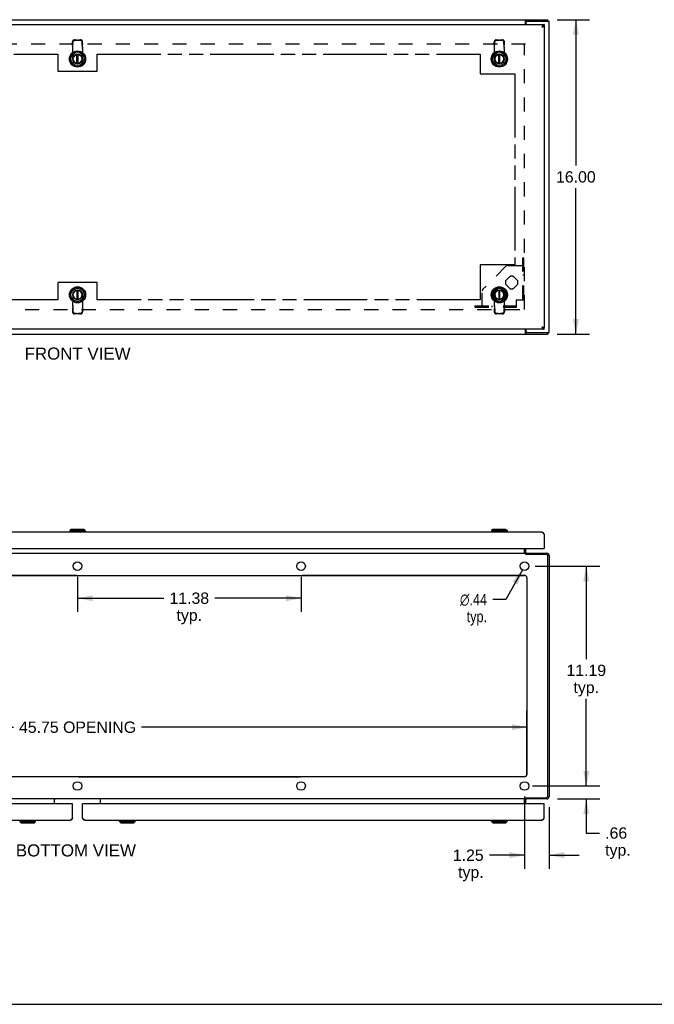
# Model space of a CAD drawing. Header units: inches. Extents: x 0 to 131, y 0 to 85.
# Tile 2 of 6: x 25 to 57, y 0 to 50. Entities that reach past the tile are written whole.
import ezdxf

# ---------------------------------------------------------------- set-up
doc = ezdxf.new("R2010")
doc.units = ezdxf.units.IN
doc.header["$LTSCALE"] = 7.192308
doc.header["$MEASUREMENT"] = 0
doc.linetypes.add('HIDDEN', pattern=[0.2, 0.1, -0.1])
doc.linetypes.add('PHANTOM', pattern=[0.8, 0.45, -0.05, 0.1, -0.05, 0.1, -0.05])
doc.layers.get('0').update_dxf_attribs({"linetype": 'CONTINUOUS'})
for name, color, linetype in [('02___PRT_ALL_AXES', 7, 'CONTINUOUS'), ('2-ACCESS_PANELS', 7, 'CONTINUOUS'), ('AVAILABLE_DOOR_SPACE', 7, 'CONTINUOUS'), ('DEFAULT_2', 8, 'HIDDEN'), ('DIMENSIONS', 7, 'CONTINUOUS'), ('OPEN', 7, 'CONTINUOUS')]:
    doc.layers.add(name, color=color, linetype=linetype)
doc.styles.get("Standard").update_dxf_attribs({"font": 'arial.ttf'})
doc.styles.add('TEXTSTYLE_1', font='gdt', dxfattribs={"width": 0.8})
doc.dimstyles.new('DIMSTYLE_1', dxfattribs={"dimtxt": 0.576923, "dimasz": 0.769231, "dimexe": 0.09, "dimexo": 0.07, "dimgap": 0.0375, "dimtad": 0, "dimtih": 1, "dimtoh": 1, "dimzin": 4, "dimdsep": 46, "dimtxsty": 'Standard', "dimblk": '_FILLED', "dimblk1": '_FILLED', "dimblk2": '_FILLED', "dimcen": 0.09, "dimazin": 1, "dimtfac": 1, "dimtdec": 3, "dimtofl": 0, "dimtmove": 0, "dimatfit": 3, "dimldrblk": '_FILLED', "dimfxl": 1, "dimtolj": 1, "dimtzin": 4, "dimarcsym": 0})
doc.dimstyles.new('DIMSTYLE_2', dxfattribs={"dimtxt": 0.576923, "dimasz": 0.769231, "dimexe": 0.09, "dimexo": 0.07, "dimgap": 0.09, "dimtad": 0, "dimtih": 1, "dimtoh": 1, "dimzin": 4, "dimdsep": 46, "dimtxsty": 'Standard', "dimblk": '_FILLED', "dimblk1": '_FILLED', "dimblk2": '_FILLED', "dimcen": 0.09, "dimazin": 1, "dimtfac": 1, "dimtdec": 3, "dimtofl": 0, "dimtmove": 0, "dimatfit": 1, "dimldrblk": '_FILLED', "dimfxl": 1, "dimtolj": 1, "dimtzin": 4, "dimarcsym": 0})

# ---------------------------------------------------------------- blocks, each defined once
blk = doc.blocks.new('_FILLED')
at = {"color": 0, "linetype": 'ByBlock'}
blk.add_solid([(0, 0), (-1, 0.2), (-1, -0.2)], dxfattribs=at)
blk = doc.blocks.new('*D3')
at = {"layer": 'DIMENSIONS', "color": 2, "linetype": 'Continuous'}
for p, q in [((52.139, 50.103), (53.781, 50.103)), ((53.089, 50.103), (53.089, 42.68)), ((53.089, 34.103), (53.089, 41.526)), ((52.139, 34.103), (53.781, 34.103))]:
    blk.add_line(p, q, dxfattribs=at)
at = {"layer": 'DIMENSIONS', "color": 2, "linetype": 'Continuous', "xscale": 0.7692307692, "yscale": 0.7692307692, "zscale": 0.7692307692}
for p, rotation in [((53.089, 50.103), 90), ((53.089, 34.103), 270)]:
    blk.add_blockref('_FILLED', p, dxfattribs=dict(at, rotation=rotation))
at = {"layer": 'DIMENSIONS', "color": 2, "linetype": 'Continuous', "insert": (53.089, 42.392), "char_height": 0.5769, "width": 2.01601, "attachment_point": 2, "line_spacing_factor": 0.9}
blk.add_mtext('16.00', dxfattribs=at)
blk = doc.blocks.new('*D7')
at = {"layer": '2-ACCESS_PANELS', "color": 2, "linetype": 'Continuous'}
for p, q in [((51.014, 22.296), (54.312, 22.296)), ((53.619, 22.296), (53.619, 17.569)), ((53.619, 11.109), (53.619, 15.55)), ((51.014, 11.109), (54.312, 11.109))]:
    blk.add_line(p, q, dxfattribs=at)
at = {"layer": '2-ACCESS_PANELS', "color": 2, "linetype": 'Continuous', "xscale": 0.7692307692, "yscale": 0.7692307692, "zscale": 0.7692307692}
for p, rotation in [((53.619, 22.296), 90), ((53.619, 11.109), 270)]:
    blk.add_blockref('_FILLED', p, dxfattribs=dict(at, rotation=rotation))
at = {"layer": '2-ACCESS_PANELS', "color": 2, "linetype": 'Continuous', "insert": (53.619, 17.281), "char_height": 0.5769, "width": 2.01601, "attachment_point": 2, "line_spacing_factor": 0.9}
blk.add_mtext('11.19\\Ptyp.', dxfattribs=at)
blk = doc.blocks.new('*D8')
at = {"layer": '2-ACCESS_PANELS', "color": 2, "linetype": 'Continuous'}
for p, q in [((53.619, 11.109), (53.619, 12.647)), ((50.876, 11.109), (54.312, 11.109)), ((52.147, 10.452), (54.312, 10.452)), ((53.619, 10.452), (53.619, 8.717)), ((53.619, 8.717), (54.292, 8.717))]:
    blk.add_line(p, q, dxfattribs=at)
at = {"layer": '2-ACCESS_PANELS', "color": 2, "linetype": 'Continuous', "xscale": 0.7692307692, "yscale": 0.7692307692, "zscale": 0.7692307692}
for p, rotation in [((53.619, 11.109), 270), ((53.619, 10.452), 90)]:
    blk.add_blockref('_FILLED', p, dxfattribs=dict(at, rotation=rotation))
at = {"layer": '2-ACCESS_PANELS', "color": 2, "linetype": 'Continuous', "insert": (54.581, 9.005), "char_height": 0.5769, "width": 1.29754, "attachment_point": 1, "line_spacing_factor": 0.9}
blk.add_mtext('.66\\Ptyp.', dxfattribs=at)
blk = doc.blocks.new('*D12')
at = {"layer": '2-ACCESS_PANELS', "color": 2, "linetype": 'Continuous'}
for p, q in [((4.851, 14.101), (24.463, 14.101)), ((50.601, 14.101), (30.989, 14.101))]:
    blk.add_line(p, q, dxfattribs=at)
at = {"layer": '2-ACCESS_PANELS', "color": 2, "linetype": 'Continuous', "xscale": 0.7692307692, "yscale": 0.7692307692, "zscale": 0.7692307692, "rotation": 180}
blk.add_blockref('_FILLED', (4.851, 14.101), dxfattribs=at)
at = {"layer": '2-ACCESS_PANELS', "color": 2, "linetype": 'Continuous', "xscale": 0.7692307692, "yscale": 0.7692307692, "zscale": 0.7692307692}
blk.add_blockref('_FILLED', (50.601, 14.101), dxfattribs=at)
at = {"layer": '2-ACCESS_PANELS', "color": 2, "linetype": 'Continuous', "insert": (27.726, 14.39), "char_height": 0.57692, "width": 5.94939, "attachment_point": 2, "line_spacing_factor": 0.9}
blk.add_mtext('45.75 OPENING', dxfattribs=at)
blk = doc.blocks.new('*D13')
at = {"layer": '2-ACCESS_PANELS', "color": 2, "linetype": 'Continuous'}
for p, q in [((50.476, 10.57), (50.476, 6.897)), ((51.726, 10.031), (51.726, 6.897)), ((50.476, 7.589), (48.685, 7.589)), ((51.726, 7.589), (53.264, 7.589))]:
    blk.add_line(p, q, dxfattribs=at)
at = {"layer": '2-ACCESS_PANELS', "color": 2, "linetype": 'Continuous', "xscale": 0.7692307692, "yscale": 0.7692307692, "zscale": 0.7692307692}
blk.add_blockref('_FILLED', (50.476, 7.589), dxfattribs=at)
at = {"layer": '2-ACCESS_PANELS', "color": 2, "linetype": 'Continuous', "xscale": 0.7692307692, "yscale": 0.7692307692, "zscale": 0.7692307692, "rotation": 180}
blk.add_blockref('_FILLED', (51.726, 7.589), dxfattribs=at)
at = {"layer": '2-ACCESS_PANELS', "color": 2, "linetype": 'Continuous', "insert": (48.396, 7.877), "char_height": 0.5769, "width": 1.56777, "attachment_point": 3, "line_spacing_factor": 0.9}
blk.add_mtext('1.25\\Ptyp.', dxfattribs=at)
blk = doc.blocks.new('*D14')
at = {"layer": '2-ACCESS_PANELS', "color": 2, "linetype": 'Continuous'}
for p, q in [((27.726, 21.758), (27.726, 19.973)), ((39.101, 21.758), (39.101, 19.973)), ((27.726, 20.665), (32.117, 20.665)), ((39.101, 20.665), (34.71, 20.665))]:
    blk.add_line(p, q, dxfattribs=at)
at = {"layer": '2-ACCESS_PANELS', "color": 2, "linetype": 'Continuous', "xscale": 0.7692307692, "yscale": 0.7692307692, "zscale": 0.7692307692, "rotation": 180}
blk.add_blockref('_FILLED', (27.726, 20.665), dxfattribs=at)
at = {"layer": '2-ACCESS_PANELS', "color": 2, "linetype": 'Continuous', "xscale": 0.7692307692, "yscale": 0.7692307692, "zscale": 0.7692307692}
blk.add_blockref('_FILLED', (39.101, 20.665), dxfattribs=at)
at = {"layer": '2-ACCESS_PANELS', "color": 2, "linetype": 'Continuous', "insert": (33.414, 20.954), "char_height": 0.5769, "width": 2.01601, "attachment_point": 2, "line_spacing_factor": 0.9}
blk.add_mtext('11.38\\Ptyp.', dxfattribs=at)
blk = doc.blocks.new('*D15')
at = {"layer": '2-ACCESS_PANELS', "color": 2, "linetype": 'Continuous'}
for p, q in [((50.37, 22.105), (49.531, 20.597)), ((49.531, 20.597), (48.858, 20.597))]:
    blk.add_line(p, q, dxfattribs=at)
at = {"layer": '2-ACCESS_PANELS', "color": 2, "linetype": 'Continuous', "xscale": 0.7692307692, "yscale": 0.7692307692, "zscale": 0.7692307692, "rotation": 60.9107810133}
blk.add_blockref('_FILLED', (50.37, 22.105), dxfattribs=at)
at = {"layer": '2-ACCESS_PANELS', "color": 2, "linetype": 'Continuous', "insert": (48.569, 20.886), "char_height": 0.57692, "width": 1.88876, "attachment_point": 3, "line_spacing_factor": 0.9, "style": 'TEXTSTYLE_1'}
blk.add_mtext('{\\fgdt;n}\\fArial;.44\\Ptyp.', dxfattribs=at)

msp = doc.modelspace()

# ---------------------------------------------------------------- linework, layer by layer
at = {"color": 3, "linetype": 'Continuous'}
for p, q in [((3.789, 50.103), (51.663, 50.103)), ((3.976, 49.853), (51.476, 49.853)), ((50.524, 49.853), (50.524, 50.072)), ((50.551, 49.966), (50.551, 49.853)), ((50.614, 50.028), (51.726, 50.028)), ((51.368, 49.75), (51.359, 49.736)), ((51.359, 49.736), (51.371, 49.739)), ((51.372, 49.757), (51.368, 49.75)), ((51.371, 49.739), (51.387, 49.743)), ((51.387, 49.743), (51.396, 49.745)), ((51.396, 49.745), (51.402, 49.746)), ((51.402, 49.746), (51.407, 49.748)), ((51.407, 49.748), (51.413, 49.749)), ((51.413, 49.749), (51.418, 49.75)), ((51.418, 49.75), (51.424, 49.752)), ((51.474, 49.773), (51.476, 49.773)), ((51.476, 49.773), (51.476, 34.433)), ((51.726, 34.178), (51.726, 50.028)), ((3.789, 34.103), (51.663, 34.103)), ((51.476, 34.353), (3.976, 34.353)), ((50.524, 34.134), (50.524, 34.353)), ((50.551, 34.353), (50.551, 34.241)), ((50.614, 34.178), (51.726, 34.178)), ((51.359, 34.47), (51.375, 34.467)), ((51.359, 34.47), (51.363, 34.463)), ((51.363, 34.463), (51.37, 34.453)), ((51.37, 34.453), (51.374, 34.447)), ((51.374, 34.447), (51.379, 34.44)), ((51.375, 34.467), (51.384, 34.465)), ((51.384, 34.465), (51.39, 34.463)), ((51.39, 34.463), (51.396, 34.462)), ((51.396, 34.462), (51.402, 34.46)), ((51.402, 34.46), (51.407, 34.459)), ((51.407, 34.459), (51.413, 34.457)), ((51.413, 34.457), (51.418, 34.456)), ((51.474, 34.433), (51.476, 34.433)), ((51.359, 24.026), (4.093, 24.026)), ((51.457, 23.94), (51.461, 23.933)), ((51.461, 23.933), (51.465, 23.926)), ((51.465, 23.926), (51.47, 23.92)), ((51.47, 23.92), (51.476, 23.909)), ((51.476, 23.909), (51.476, 23.201)), ((3.991, 23.201), (51.461, 23.201)), ((50.474, 23.201), (50.474, 22.959)), ((50.551, 22.994), (50.551, 23.201)), ((4.928, 22.952), (50.524, 22.952)), ((50.493, 22.953), (50.494, 22.953)), ((50.524, 22.952), (50.524, 22.915)), ((50.547, 22.892), (50.549, 22.889)), ((51.601, 22.889), (50.549, 22.889)), ((50.551, 22.952), (51.609, 22.952)), ((51.663, 10.578), (51.663, 22.827)), ((51.726, 22.835), (51.726, 10.569)), ((4.976, 21.827), (50.476, 21.827)), ((50.601, 21.702), (50.601, 11.702)), ((50.476, 11.577), (4.976, 11.577)), ((27.461, 10.203), (3.991, 10.203)), ((50.524, 10.452), (4.928, 10.452)), ((26.551, 10.203), (26.551, 10.452)), ((27.476, 9.495), (27.476, 10.203)), ((27.976, 9.495), (27.976, 10.203)), ((51.461, 10.203), (27.991, 10.203)), ((28.901, 10.203), (28.901, 10.452)), ((50.474, 10.203), (50.474, 10.446)), ((50.524, 10.452), (50.524, 10.49)), ((50.536, 10.502), (50.541, 10.508)), ((50.541, 10.508), (50.544, 10.51)), ((50.549, 10.515), (51.601, 10.515)), ((51.609, 10.452), (50.551, 10.452)), ((50.551, 10.203), (50.551, 10.41)), ((51.476, 9.495), (51.476, 10.203)), ((4.093, 9.378), (27.359, 9.378)), ((27.461, 9.472), (27.457, 9.466)), ((27.465, 9.478), (27.461, 9.472)), ((27.468, 9.484), (27.465, 9.478)), ((27.476, 9.495), (27.468, 9.484)), ((27.98, 9.489), (27.976, 9.495)), ((27.985, 9.481), (27.98, 9.489)), ((27.989, 9.475), (27.985, 9.481)), ((27.993, 9.469), (27.989, 9.475)), ((27.997, 9.463), (27.993, 9.469)), ((28.001, 9.458), (27.997, 9.463)), ((28.093, 9.378), (51.359, 9.378)), ((51.461, 9.472), (51.457, 9.466)), ((51.465, 9.478), (51.461, 9.472)), ((51.468, 9.484), (51.465, 9.478)), ((51.476, 9.495), (51.468, 9.484))]:
    msp.add_line(p, q, dxfattribs=at)
at = {"color": 7, "linetype": 'Continuous'}
for p, q in [((50.549, 50.028), (50.549, 50.103)), ((51.663, 50.028), (51.663, 50.103)), ((50.549, 50.028), (50.614, 50.028)), ((51.37, 49.742), (51.359, 49.736)), ((51.374, 49.745), (51.37, 49.742)), ((51.379, 49.747), (51.374, 49.745)), ((51.474, 49.773), (51.439, 49.773)), ((51.476, 49.853), (51.476, 49.778)), ((27.697, 47.873), (27.697, 48.322)), ((27.756, 47.873), (27.756, 48.322)), ((49.165, 47.873), (49.165, 48.322)), ((49.224, 47.873), (49.224, 48.322)), ((27.697, 36.334), (27.697, 35.885)), ((27.756, 35.885), (27.756, 36.334)), ((49.165, 36.334), (49.165, 35.885)), ((49.224, 35.885), (49.224, 36.334)), ((50.614, 34.178), (50.549, 34.178)), ((50.549, 34.178), (50.549, 34.103)), ((51.474, 34.433), (51.439, 34.433)), ((51.476, 34.353), (51.476, 34.428)), ((51.663, 34.178), (51.663, 34.103)), ((27.391, 24.164), (27.332, 24.105)), ((27.332, 24.105), (27.332, 24.046)), ((28.12, 24.105), (27.332, 24.105)), ((28.061, 24.164), (27.391, 24.164)), ((28.061, 24.164), (28.12, 24.105)), ((28.12, 24.105), (28.12, 24.046)), ((48.86, 24.164), (48.801, 24.105)), ((49.588, 24.105), (48.801, 24.105)), ((48.801, 24.105), (48.801, 24.046)), ((49.529, 24.164), (48.86, 24.164)), ((49.529, 24.164), (49.588, 24.105)), ((49.588, 24.105), (49.588, 24.046)), ((27.313, 24.046), (27.313, 24.026)), ((28.139, 24.046), (27.313, 24.046)), ((28.139, 24.046), (28.139, 24.026)), ((49.608, 24.046), (48.781, 24.046)), ((48.781, 24.046), (48.781, 24.026)), ((49.608, 24.046), (49.608, 24.026)), ((51.474, 23.931), (51.463, 23.929)), ((50.476, 22.994), (50.476, 23.201)), ((51.461, 23.201), (51.476, 23.201)), ((51.476, 23.205), (51.471, 23.205)), ((50.534, 22.904), (50.551, 22.93)), ((50.551, 22.889), (50.551, 22.952)), ((27.461, 10.203), (27.476, 10.203)), ((27.476, 10.2), (27.471, 10.2)), ((27.991, 10.203), (27.976, 10.203)), ((27.976, 10.2), (27.981, 10.2)), ((50.476, 10.203), (50.476, 10.41)), ((50.534, 10.501), (50.551, 10.475)), ((50.551, 10.515), (50.551, 10.452)), ((51.461, 10.203), (51.476, 10.203)), ((51.476, 10.2), (51.471, 10.2)), ((24.781, 9.359), (25.608, 9.359)), ((24.801, 9.3), (24.801, 9.359)), ((24.801, 9.3), (25.588, 9.3)), ((24.86, 9.241), (24.801, 9.3)), ((24.86, 9.241), (25.529, 9.241)), ((25.529, 9.241), (25.588, 9.3)), ((25.588, 9.3), (25.588, 9.359)), ((25.608, 9.359), (25.608, 9.378)), ((27.474, 9.474), (27.463, 9.476)), ((27.978, 9.474), (27.989, 9.476)), ((29.844, 9.359), (29.844, 9.378)), ((29.844, 9.359), (30.671, 9.359)), ((29.864, 9.3), (29.864, 9.359)), ((29.864, 9.3), (30.651, 9.3)), ((29.923, 9.241), (29.864, 9.3)), ((29.923, 9.241), (30.592, 9.241)), ((30.592, 9.241), (30.651, 9.3)), ((30.651, 9.3), (30.651, 9.359)), ((30.671, 9.359), (30.671, 9.378)), ((48.781, 9.359), (48.781, 9.378)), ((48.781, 9.359), (49.608, 9.359)), ((48.801, 9.3), (48.801, 9.359)), ((48.801, 9.3), (49.588, 9.3)), ((48.86, 9.241), (48.801, 9.3)), ((48.86, 9.241), (49.529, 9.241)), ((49.529, 9.241), (49.588, 9.3)), ((49.588, 9.3), (49.588, 9.359)), ((49.608, 9.359), (49.608, 9.378)), ((51.474, 9.474), (51.463, 9.476)), ((0, 0), (130.769, 0))]:
    msp.add_line(p, q, dxfattribs=at)
at = {"color": 3, "linetype": 'Continuous'}
for points in [[(50.531, 50.083), (50.534, 50.089), (50.536, 50.091), (50.537, 50.093), (50.538, 50.095), (50.54, 50.097), (50.541, 50.099), (50.543, 50.101), (50.544, 50.102), (50.546, 50.102), (50.547, 50.103), (50.548, 50.103), (50.549, 50.103)], [(50.524, 50.072), (50.526, 50.074), (50.527, 50.076), (50.528, 50.079), (50.53, 50.081), (50.531, 50.083)], [(51.476, 49.853), (51.474, 49.853), (51.472, 49.853), (51.47, 49.853), (51.467, 49.852), (51.465, 49.852), (51.463, 49.851), (51.461, 49.851), (51.459, 49.85), (51.457, 49.849), (51.454, 49.848), (51.452, 49.847), (51.45, 49.846), (51.448, 49.845), (51.446, 49.844), (51.444, 49.842), (51.441, 49.841), (51.439, 49.839), (51.437, 49.838), (51.435, 49.836), (51.433, 49.834), (51.431, 49.832), (51.428, 49.83), (51.426, 49.828), (51.424, 49.826), (51.422, 49.824), (51.42, 49.821), (51.418, 49.819), (51.415, 49.817), (51.413, 49.814), (51.411, 49.811), (51.409, 49.809), (51.407, 49.806), (51.405, 49.803), (51.402, 49.801), (51.4, 49.798), (51.398, 49.795), (51.396, 49.792), (51.394, 49.789), (51.392, 49.786), (51.389, 49.783), (51.387, 49.779), (51.385, 49.776), (51.383, 49.773), (51.381, 49.77), (51.379, 49.767), (51.376, 49.763), (51.372, 49.757)], [(51.424, 49.752), (51.426, 49.753), (51.429, 49.753), (51.431, 49.754), (51.434, 49.755), (51.436, 49.755), (51.438, 49.756), (51.441, 49.757), (51.443, 49.758), (51.445, 49.758), (51.447, 49.759), (51.449, 49.76), (51.451, 49.76), (51.453, 49.761), (51.455, 49.762), (51.456, 49.763), (51.458, 49.763), (51.46, 49.764), (51.461, 49.765), (51.463, 49.765), (51.464, 49.766), (51.466, 49.767), (51.467, 49.768), (51.468, 49.768), (51.469, 49.769), (51.47, 49.77), (51.471, 49.77), (51.472, 49.771), (51.473, 49.772), (51.473, 49.773), (51.474, 49.773)], [(50.524, 34.134), (50.526, 34.132), (50.527, 34.13), (50.528, 34.128), (50.53, 34.126), (50.531, 34.123), (50.534, 34.118)], [(50.534, 34.118), (50.536, 34.115), (50.537, 34.113), (50.538, 34.111), (50.54, 34.109), (50.541, 34.107), (50.543, 34.106), (50.544, 34.105), (50.546, 34.104), (50.547, 34.104), (50.548, 34.103), (50.549, 34.103)], [(51.379, 34.44), (51.381, 34.437), (51.383, 34.433), (51.385, 34.43), (51.387, 34.427), (51.389, 34.424), (51.392, 34.421), (51.394, 34.418), (51.396, 34.415), (51.398, 34.412), (51.4, 34.409), (51.402, 34.406), (51.405, 34.403), (51.407, 34.4), (51.409, 34.398), (51.411, 34.395), (51.413, 34.392), (51.415, 34.39), (51.418, 34.388), (51.42, 34.385), (51.422, 34.383), (51.424, 34.381), (51.426, 34.378), (51.428, 34.376), (51.431, 34.374), (51.433, 34.372), (51.435, 34.371), (51.437, 34.369), (51.439, 34.367), (51.441, 34.366), (51.444, 34.364), (51.446, 34.363), (51.448, 34.362), (51.45, 34.36), (51.452, 34.359), (51.454, 34.358), (51.457, 34.357), (51.459, 34.356), (51.461, 34.356), (51.463, 34.355), (51.465, 34.354), (51.467, 34.354), (51.47, 34.354), (51.472, 34.353), (51.474, 34.353), (51.476, 34.353)], [(51.418, 34.456), (51.424, 34.455), (51.426, 34.454), (51.429, 34.453), (51.431, 34.452), (51.434, 34.452), (51.436, 34.451), (51.438, 34.45), (51.441, 34.45), (51.443, 34.449), (51.445, 34.448), (51.447, 34.447), (51.449, 34.447), (51.451, 34.446), (51.453, 34.445), (51.455, 34.445), (51.456, 34.444), (51.458, 34.443), (51.46, 34.442), (51.461, 34.442), (51.463, 34.441), (51.464, 34.44), (51.466, 34.44), (51.467, 34.439), (51.468, 34.438), (51.469, 34.438), (51.47, 34.437), (51.471, 34.436), (51.472, 34.435), (51.473, 34.435), (51.473, 34.434), (51.474, 34.433)], [(51.359, 24.026), (51.361, 24.026), (51.363, 24.026), (51.366, 24.026), (51.368, 24.026), (51.37, 24.025), (51.372, 24.025), (51.374, 24.024), (51.376, 24.023), (51.379, 24.022), (51.381, 24.022), (51.383, 24.02), (51.385, 24.019), (51.387, 24.018), (51.389, 24.017), (51.392, 24.015), (51.394, 24.014), (51.396, 24.012), (51.398, 24.011), (51.4, 24.009), (51.402, 24.007), (51.405, 24.005), (51.407, 24.003), (51.409, 24.001), (51.411, 23.999), (51.413, 23.997), (51.415, 23.995), (51.418, 23.992), (51.42, 23.99), (51.422, 23.987), (51.424, 23.985), (51.426, 23.982), (51.428, 23.979), (51.431, 23.977), (51.433, 23.974), (51.435, 23.971), (51.437, 23.968), (51.439, 23.965), (51.441, 23.962), (51.444, 23.959), (51.446, 23.956), (51.448, 23.953), (51.45, 23.949), (51.452, 23.946), (51.454, 23.943), (51.457, 23.94)], [(50.474, 22.959), (50.475, 22.959), (50.476, 22.96), (50.478, 22.96), (50.479, 22.96), (50.481, 22.959)], [(50.481, 22.959), (50.482, 22.959), (50.484, 22.958), (50.485, 22.957), (50.487, 22.956), (50.488, 22.956), (50.49, 22.955), (50.491, 22.954), (50.493, 22.953)], [(50.524, 22.915), (50.526, 22.913), (50.527, 22.911), (50.528, 22.91), (50.53, 22.908), (50.531, 22.907), (50.533, 22.905), (50.534, 22.904), (50.536, 22.903), (50.541, 22.897)], [(50.541, 22.897), (50.544, 22.894), (50.546, 22.893), (50.547, 22.892)], [(50.56, 22.956), (50.559, 22.955), (50.558, 22.955), (50.556, 22.954), (50.555, 22.953), (50.554, 22.953), (50.553, 22.953), (50.552, 22.952), (50.551, 22.952)], [(50.57, 22.959), (50.57, 22.959), (50.569, 22.96), (50.569, 22.96), (50.568, 22.96), (50.567, 22.96), (50.566, 22.959), (50.565, 22.959), (50.564, 22.958), (50.563, 22.958), (50.562, 22.957), (50.56, 22.956)], [(50.474, 10.446), (50.475, 10.445), (50.476, 10.445), (50.478, 10.445), (50.479, 10.445), (50.481, 10.446)], [(50.481, 10.446), (50.482, 10.446), (50.484, 10.447), (50.485, 10.448), (50.487, 10.448), (50.488, 10.449), (50.49, 10.45), (50.491, 10.451), (50.493, 10.452), (50.494, 10.452)], [(50.524, 10.49), (50.526, 10.492), (50.527, 10.494), (50.528, 10.495), (50.53, 10.497), (50.531, 10.498), (50.533, 10.5), (50.534, 10.501), (50.536, 10.502)], [(50.544, 10.51), (50.546, 10.512), (50.547, 10.513), (50.549, 10.515)], [(50.562, 10.448), (50.56, 10.449), (50.559, 10.45), (50.558, 10.45), (50.556, 10.451), (50.555, 10.451), (50.554, 10.452), (50.553, 10.452), (50.552, 10.452), (50.551, 10.452)], [(50.57, 10.446), (50.57, 10.445), (50.569, 10.445), (50.569, 10.445), (50.568, 10.445), (50.567, 10.445), (50.566, 10.446), (50.565, 10.446), (50.564, 10.446), (50.563, 10.447), (50.562, 10.448)], [(27.457, 9.466), (27.453, 9.46), (27.451, 9.458), (27.45, 9.455), (27.448, 9.452), (27.446, 9.449), (27.444, 9.447), (27.442, 9.444), (27.44, 9.441), (27.438, 9.439), (27.436, 9.436), (27.435, 9.434), (27.433, 9.431), (27.431, 9.429), (27.429, 9.426), (27.427, 9.424), (27.425, 9.421), (27.423, 9.419), (27.421, 9.417), (27.419, 9.415), (27.418, 9.413), (27.416, 9.411), (27.414, 9.409), (27.412, 9.407), (27.41, 9.405), (27.408, 9.403), (27.406, 9.401), (27.404, 9.399), (27.402, 9.398), (27.401, 9.396), (27.399, 9.395), (27.397, 9.393), (27.395, 9.392), (27.393, 9.39), (27.391, 9.389), (27.389, 9.388), (27.387, 9.387), (27.385, 9.386), (27.384, 9.385), (27.382, 9.384), (27.38, 9.383), (27.378, 9.382), (27.376, 9.381), (27.374, 9.381), (27.372, 9.38), (27.37, 9.38), (27.368, 9.379), (27.367, 9.379), (27.365, 9.379), (27.363, 9.379), (27.361, 9.378), (27.359, 9.378)], [(28.093, 9.378), (28.091, 9.378), (28.089, 9.379), (28.087, 9.379), (28.085, 9.379), (28.084, 9.379), (28.082, 9.38), (28.08, 9.38), (28.078, 9.381), (28.076, 9.381), (28.074, 9.382), (28.072, 9.383), (28.07, 9.384), (28.068, 9.385), (28.067, 9.386), (28.065, 9.387), (28.063, 9.388), (28.061, 9.389), (28.059, 9.39), (28.057, 9.392), (28.055, 9.393), (28.053, 9.395), (28.052, 9.396), (28.05, 9.398), (28.048, 9.399), (28.046, 9.401), (28.044, 9.403), (28.042, 9.405), (28.04, 9.407), (28.038, 9.409), (28.036, 9.411), (28.035, 9.413), (28.033, 9.415), (28.031, 9.417), (28.029, 9.419), (28.027, 9.421), (28.025, 9.424), (28.023, 9.426), (28.021, 9.429), (28.019, 9.431), (28.018, 9.434), (28.016, 9.436), (28.014, 9.439), (28.012, 9.441), (28.01, 9.444), (28.008, 9.447), (28.006, 9.449), (28.004, 9.452), (28.002, 9.455), (28.001, 9.458)], [(51.457, 9.466), (51.453, 9.46), (51.451, 9.458), (51.45, 9.455), (51.448, 9.452), (51.446, 9.449), (51.444, 9.447), (51.442, 9.444), (51.44, 9.441), (51.438, 9.439), (51.436, 9.436), (51.435, 9.434), (51.433, 9.431), (51.431, 9.429), (51.429, 9.426), (51.427, 9.424), (51.425, 9.421), (51.423, 9.419), (51.421, 9.417), (51.419, 9.415), (51.418, 9.413), (51.416, 9.411), (51.414, 9.409), (51.412, 9.407), (51.41, 9.405), (51.408, 9.403), (51.406, 9.401), (51.404, 9.399), (51.402, 9.398), (51.401, 9.396), (51.399, 9.395), (51.397, 9.393), (51.395, 9.392), (51.393, 9.39), (51.391, 9.389), (51.389, 9.388), (51.387, 9.387), (51.385, 9.386), (51.384, 9.385), (51.382, 9.384), (51.38, 9.383), (51.378, 9.382), (51.376, 9.381), (51.374, 9.381), (51.372, 9.38), (51.37, 9.38), (51.368, 9.379), (51.367, 9.379), (51.365, 9.379), (51.363, 9.379), (51.361, 9.378), (51.359, 9.378)]]:
    msp.add_lwpolyline(points, dxfattribs=at)
at = {"color": 7, "linetype": 'Continuous'}
for points in [[(50.524, 50.017), (50.525, 50.017), (50.526, 50.017), (50.527, 50.017), (50.529, 50.017), (50.53, 50.017), (50.532, 50.017), (50.533, 50.018), (50.534, 50.019), (50.536, 50.02), (50.537, 50.021), (50.538, 50.022)], [(50.538, 50.022), (50.54, 50.024), (50.542, 50.025), (50.543, 50.026), (50.544, 50.027), (50.545, 50.027), (50.547, 50.028), (50.548, 50.028), (50.549, 50.028)], [(51.441, 49.774), (51.439, 49.773), (51.437, 49.773), (51.435, 49.772), (51.433, 49.771), (51.431, 49.771), (51.428, 49.77), (51.426, 49.769), (51.424, 49.768), (51.422, 49.768), (51.42, 49.767), (51.418, 49.766), (51.415, 49.765), (51.413, 49.764), (51.411, 49.763), (51.409, 49.762), (51.407, 49.761), (51.405, 49.76), (51.402, 49.759), (51.4, 49.758), (51.398, 49.757), (51.396, 49.756), (51.394, 49.755), (51.392, 49.754), (51.389, 49.753), (51.387, 49.752), (51.385, 49.751), (51.383, 49.749), (51.379, 49.747)], [(51.476, 49.778), (51.474, 49.778), (51.472, 49.778), (51.47, 49.778), (51.467, 49.778), (51.465, 49.778), (51.463, 49.778), (51.461, 49.777), (51.459, 49.777), (51.457, 49.777), (51.454, 49.776), (51.452, 49.776), (51.45, 49.776), (51.448, 49.775), (51.446, 49.775), (51.444, 49.774), (51.441, 49.774)], [(50.524, 34.189), (50.525, 34.19), (50.526, 34.19), (50.527, 34.19), (50.529, 34.19), (50.53, 34.19), (50.532, 34.189), (50.533, 34.188), (50.534, 34.188), (50.536, 34.187), (50.537, 34.186), (50.538, 34.185), (50.54, 34.183)], [(50.54, 34.183), (50.542, 34.182), (50.543, 34.181), (50.544, 34.18), (50.545, 34.179), (50.547, 34.179), (50.548, 34.178), (50.549, 34.178)], [(51.439, 34.433), (51.441, 34.433), (51.444, 34.432), (51.446, 34.432), (51.448, 34.431), (51.45, 34.431), (51.452, 34.43), (51.454, 34.43), (51.457, 34.43), (51.459, 34.429), (51.461, 34.429), (51.463, 34.429), (51.465, 34.429), (51.467, 34.429), (51.47, 34.428), (51.472, 34.428), (51.474, 34.428), (51.476, 34.428)]]:
    msp.add_lwpolyline(points, dxfattribs=at)
for centre, radius in [((27.726, 48.103), 0.413), ((27.726, 48.103), 0.394), ((27.726, 48.103), 0.335), ((27.726, 48.103), 0.248), ((27.726, 48.103), 0.236), ((49.195, 48.103), 0.413), ((49.195, 48.103), 0.394), ((49.195, 48.103), 0.335), ((49.195, 48.103), 0.248), ((49.195, 48.103), 0.236), ((27.726, 36.103), 0.413), ((27.726, 36.103), 0.394), ((27.726, 36.103), 0.335), ((27.726, 36.103), 0.248), ((27.726, 36.103), 0.236), ((49.195, 36.103), 0.413), ((49.195, 36.103), 0.394), ((49.195, 36.103), 0.335), ((49.195, 36.103), 0.248), ((49.195, 36.103), 0.236)]:
    msp.add_circle(centre, radius, dxfattribs=at)
at = {"color": 3, "linetype": 'Continuous'}
for centre, radius, start, end in [((50.614, 49.966), 0.0625, 90, 180), ((50.614, 34.241), 0.0625, 180, 270), ((51.359, 23.909), 0.117, 0, 90), ((51.461, 23.216), 0.015, 270, 360), ((50.593, 22.994), 0.042, 180, 270), ((51.601, 22.827), 0.0625, 0, 90), ((51.609, 22.835), 0.117, 0, 90), ((50.476, 21.702), 0.125, 0, 90), ((50.476, 11.702), 0.125, 270, 360), ((51.601, 10.578), 0.0625, 270, 360), ((51.609, 10.569), 0.117, 270, 360), ((26.593, 10.41), 0.042, 109.2593, 180), ((27.461, 10.188), 0.015, 0, 90), ((27.991, 10.188), 0.015, 90, 180), ((28.859, 10.41), 0.042, 0, 70.7407), ((50.593, 10.41), 0.042, 90, 180), ((51.461, 10.188), 0.015, 0, 90), ((27.359, 9.495), 0.117, 270, 360), ((28.093, 9.495), 0.117, 180, 270), ((51.359, 9.495), 0.117, 270, 360)]:
    msp.add_arc(centre, radius, start, end, dxfattribs=at)
at = {"color": 7, "linetype": 'Continuous'}
for centre, radius, start, end in [((27.726, 48.103), 0.232, 97.3031, 82.6969), ((49.195, 48.103), 0.232, 97.3031, 82.6969), ((27.726, 36.103), 0.232, 277.3031, 262.6969), ((49.195, 36.103), 0.232, 277.3031, 262.6969), ((50.593, 22.994), 0.117, 180, 197.6946), ((50.593, 10.41), 0.117, 162.3055, 180)]:
    msp.add_arc(centre, radius, start, end, dxfattribs=at)
at = {"layer": '02___PRT_ALL_AXES', "color": 8, "linetype": 'HIDDEN'}
for p, q in [((49.512, 36.817), (49.731, 37.036)), ((49.731, 36.421), (49.512, 36.64)), ((49.908, 37.036), (50.127, 36.817)), ((50.127, 36.64), (49.908, 36.421)), ((48.887, 36.192), (49.106, 36.411)), ((49.283, 36.411), (49.502, 36.192)), ((49.106, 35.796), (48.887, 36.015)), ((49.502, 36.015), (49.283, 35.796))]:
    msp.add_line(p, q, dxfattribs=at)
at = {"layer": '02___PRT_ALL_AXES', "color": 3, "linetype": 'Continuous'}
for centre in [(27.726, 22.296), (39.101, 22.296), (50.476, 22.296), (27.726, 11.109), (39.101, 11.109), (50.476, 11.109)]:
    msp.add_circle(centre, 0.219, dxfattribs=at)
at = {"layer": '02___PRT_ALL_AXES', "color": 8, "linetype": 'HIDDEN'}
for centre, start, end in [((49.82, 36.728), 163.955, 196.045), ((49.82, 36.728), 73.955, 106.045), ((49.82, 36.728), 343.955, 16.045), ((49.195, 36.103), 163.955, 196.045), ((49.195, 36.103), 73.955, 106.045), ((49.195, 36.103), 343.955, 16.045), ((49.82, 36.728), 253.955, 286.045), ((49.195, 36.103), 253.955, 286.045)]:
    msp.add_arc(centre, 0.32, start, end, dxfattribs=at)
at = {"layer": 'AVAILABLE_DOOR_SPACE', "color": 7, "linetype": 'PHANTOM'}
for p, q in [((7.226, 48.353), (26.726, 48.353)), ((26.726, 48.353), (26.726, 47.478)), ((28.726, 47.478), (28.726, 48.353)), ((28.726, 48.353), (48.226, 48.353)), ((48.226, 48.353), (48.226, 47.353)), ((26.726, 47.478), (28.726, 47.478)), ((48.226, 47.353), (49.976, 47.353)), ((49.976, 47.353), (49.976, 37.634)), ((49.976, 37.634), (48.226, 37.634)), ((48.226, 37.634), (48.226, 35.853)), ((28.726, 36.728), (26.726, 36.728)), ((26.726, 36.728), (26.726, 35.853)), ((28.726, 35.853), (28.726, 36.728)), ((26.726, 35.853), (7.226, 35.853)), ((48.226, 35.853), (28.726, 35.853))]:
    msp.add_line(p, q, dxfattribs=at)
at = {"layer": 'DEFAULT_2', "color": 8, "linetype": 'HIDDEN'}
for p, q in [((50.534, 48.853), (4.918, 48.853)), ((27.464, 48.877), (27.467, 48.973)), ((27.49, 48.855), (27.464, 48.877)), ((27.479, 48.706), (27.479, 48.769)), ((27.479, 48.665), (27.479, 48.706)), ((27.479, 48.639), (27.479, 48.665)), ((27.479, 48.474), (27.479, 48.639)), ((27.49, 48.855), (27.493, 48.952)), ((27.569, 49.077), (27.625, 49.078)), ((27.595, 49.056), (27.652, 49.057)), ((27.652, 49.057), (27.625, 49.078)), ((27.717, 49.067), (27.735, 49.067)), ((27.8, 49.057), (27.827, 49.078)), ((27.8, 49.057), (27.857, 49.056)), ((27.827, 49.078), (27.883, 49.077)), ((27.962, 48.855), (27.959, 48.952)), ((27.962, 48.855), (27.988, 48.877)), ((27.974, 48.706), (27.974, 48.769)), ((27.974, 48.706), (27.974, 48.665)), ((27.974, 48.639), (27.974, 48.665)), ((27.974, 48.639), (27.974, 48.474)), ((27.988, 48.877), (27.985, 48.973)), ((48.932, 48.877), (48.935, 48.973)), ((48.959, 48.855), (48.932, 48.877)), ((48.947, 48.706), (48.947, 48.769)), ((48.947, 48.665), (48.947, 48.706)), ((48.947, 48.639), (48.947, 48.665)), ((48.947, 48.474), (48.947, 48.639)), ((48.959, 48.855), (48.962, 48.952)), ((49.038, 49.077), (49.094, 49.078)), ((49.064, 49.056), (49.12, 49.057)), ((49.12, 49.057), (49.094, 49.078)), ((49.186, 49.067), (49.204, 49.067)), ((49.269, 49.057), (49.296, 49.078)), ((49.269, 49.057), (49.325, 49.056)), ((49.296, 49.078), (49.352, 49.077)), ((49.431, 48.855), (49.428, 48.952)), ((49.431, 48.855), (49.457, 48.877)), ((49.442, 48.706), (49.442, 48.769)), ((49.442, 48.706), (49.442, 48.665)), ((49.442, 48.639), (49.442, 48.665)), ((49.442, 48.639), (49.442, 48.474)), ((49.457, 48.877), (49.454, 48.973)), ((50.476, 35.358), (50.476, 48.848)), ((27.479, 48.107), (27.479, 48.474)), ((27.974, 48.107), (27.974, 48.474)), ((48.947, 48.107), (48.947, 48.474)), ((49.442, 48.107), (49.442, 48.474)), ((27.705, 47.88), (27.747, 47.88)), ((49.174, 47.88), (49.216, 47.88)), ((49.622, 37.603), (50.445, 37.603)), ((50.385, 37.978), (50.445, 37.978)), ((50.385, 35.853), (50.385, 37.978)), ((50.445, 35.853), (50.445, 37.978)), ((49.533, 37.567), (48.356, 36.39)), ((50.445, 37.103), (50.385, 37.103)), ((27.479, 36.1), (27.479, 35.733)), ((27.747, 36.326), (27.705, 36.326)), ((27.974, 36.1), (27.974, 35.733)), ((48.32, 35.478), (48.32, 36.301)), ((48.947, 36.1), (48.947, 35.733)), ((49.216, 36.326), (49.174, 36.326)), ((49.442, 36.1), (49.442, 35.733)), ((50.445, 36.353), (50.385, 36.353)), ((27.479, 35.568), (27.479, 35.733)), ((27.974, 35.733), (27.974, 35.568)), ((48.947, 35.568), (48.947, 35.733)), ((49.442, 35.733), (49.442, 35.568)), ((50.07, 35.478), (50.07, 35.833)), ((50.09, 35.853), (50.445, 35.853)), ((4.918, 35.353), (50.534, 35.353)), ((27.49, 35.351), (27.464, 35.33)), ((27.464, 35.33), (27.467, 35.233)), ((27.479, 35.568), (27.479, 35.542)), ((27.479, 35.501), (27.479, 35.542)), ((27.479, 35.501), (27.479, 35.438)), ((27.49, 35.351), (27.493, 35.255)), ((27.625, 35.128), (27.569, 35.13)), ((27.652, 35.149), (27.595, 35.151)), ((27.652, 35.149), (27.625, 35.128)), ((27.735, 35.14), (27.717, 35.14)), ((27.857, 35.151), (27.8, 35.149)), ((27.8, 35.149), (27.827, 35.128)), ((27.883, 35.13), (27.827, 35.128)), ((27.962, 35.351), (27.959, 35.255)), ((27.962, 35.351), (27.988, 35.33)), ((27.974, 35.568), (27.974, 35.542)), ((27.974, 35.542), (27.974, 35.501)), ((27.974, 35.501), (27.974, 35.438)), ((27.988, 35.33), (27.985, 35.233)), ((47.945, 35.538), (50.07, 35.538)), ((47.945, 35.538), (47.945, 35.478)), ((47.945, 35.478), (50.07, 35.478)), ((48.82, 35.538), (48.82, 35.478)), ((48.959, 35.351), (48.932, 35.33)), ((48.932, 35.33), (48.935, 35.233)), ((48.947, 35.568), (48.947, 35.542)), ((48.947, 35.501), (48.947, 35.542)), ((48.947, 35.501), (48.947, 35.438)), ((48.959, 35.351), (48.962, 35.255)), ((49.094, 35.128), (49.038, 35.13)), ((49.12, 35.149), (49.064, 35.151)), ((49.12, 35.149), (49.094, 35.128)), ((49.204, 35.14), (49.186, 35.14)), ((49.325, 35.151), (49.269, 35.149)), ((49.269, 35.149), (49.296, 35.128)), ((49.352, 35.13), (49.296, 35.128)), ((49.431, 35.351), (49.428, 35.255)), ((49.431, 35.351), (49.457, 35.33)), ((49.442, 35.568), (49.442, 35.542)), ((49.442, 35.542), (49.442, 35.501)), ((49.442, 35.501), (49.442, 35.438)), ((49.457, 35.33), (49.454, 35.233)), ((49.57, 35.538), (49.57, 35.478))]:
    msp.add_line(p, q, dxfattribs=at)
for points in [[(27.479, 48.769), (27.476, 48.787), (27.473, 48.805), (27.471, 48.823), (27.468, 48.841), (27.466, 48.859), (27.464, 48.877)], [(27.569, 49.077), (27.559, 49.076), (27.55, 49.074), (27.54, 49.071), (27.531, 49.068), (27.522, 49.063), (27.513, 49.058), (27.505, 49.052), (27.498, 49.045), (27.491, 49.038), (27.485, 49.029), (27.48, 49.021), (27.475, 49.012), (27.472, 49.002), (27.469, 48.993), (27.467, 48.983), (27.467, 48.973)], [(27.479, 48.769), (27.48, 48.783), (27.482, 48.798), (27.484, 48.812), (27.486, 48.827), (27.488, 48.841), (27.49, 48.855)], [(27.493, 48.952), (27.494, 48.962), (27.496, 48.972), (27.498, 48.981), (27.502, 48.991), (27.506, 49), (27.512, 49.008), (27.518, 49.016), (27.524, 49.024), (27.532, 49.031), (27.54, 49.037), (27.548, 49.042), (27.557, 49.047), (27.566, 49.05), (27.576, 49.053), (27.586, 49.055), (27.595, 49.056)], [(27.625, 49.078), (27.64, 49.077), (27.655, 49.075), (27.671, 49.073), (27.686, 49.071), (27.702, 49.069), (27.717, 49.067)], [(27.652, 49.057), (27.662, 49.059), (27.673, 49.061), (27.684, 49.062), (27.695, 49.064), (27.706, 49.065), (27.717, 49.067)], [(27.735, 49.067), (27.751, 49.069), (27.766, 49.071), (27.781, 49.073), (27.797, 49.075), (27.812, 49.077), (27.827, 49.078)], [(27.735, 49.067), (27.746, 49.065), (27.757, 49.064), (27.768, 49.062), (27.779, 49.061), (27.79, 49.059), (27.8, 49.057)], [(27.857, 49.056), (27.866, 49.055), (27.876, 49.053), (27.886, 49.05), (27.895, 49.047), (27.904, 49.042), (27.912, 49.037), (27.92, 49.031), (27.928, 49.024), (27.934, 49.016), (27.941, 49.008), (27.946, 49), (27.95, 48.991), (27.954, 48.981), (27.956, 48.972), (27.958, 48.962), (27.959, 48.952)], [(27.985, 48.973), (27.985, 48.983), (27.983, 48.993), (27.98, 49.002), (27.977, 49.012), (27.972, 49.021), (27.967, 49.029), (27.961, 49.038), (27.954, 49.045), (27.947, 49.052), (27.939, 49.058), (27.93, 49.063), (27.921, 49.068), (27.912, 49.071), (27.903, 49.074), (27.893, 49.076), (27.883, 49.077)], [(27.974, 48.769), (27.972, 48.783), (27.97, 48.798), (27.968, 48.812), (27.966, 48.827), (27.964, 48.841), (27.962, 48.855)], [(27.974, 48.769), (27.976, 48.787), (27.979, 48.805), (27.981, 48.823), (27.984, 48.841), (27.986, 48.859), (27.988, 48.877)], [(48.947, 48.769), (48.945, 48.787), (48.942, 48.805), (48.939, 48.823), (48.937, 48.841), (48.935, 48.859), (48.932, 48.877)], [(49.038, 49.077), (49.028, 49.076), (49.018, 49.074), (49.009, 49.071), (49, 49.068), (48.991, 49.063), (48.982, 49.058), (48.974, 49.052), (48.967, 49.045), (48.96, 49.038), (48.954, 49.029), (48.949, 49.021), (48.944, 49.012), (48.941, 49.002), (48.938, 48.993), (48.936, 48.983), (48.935, 48.973)], [(48.947, 48.769), (48.949, 48.783), (48.951, 48.798), (48.953, 48.812), (48.955, 48.827), (48.957, 48.841), (48.959, 48.855)], [(48.962, 48.952), (48.963, 48.962), (48.964, 48.972), (48.967, 48.981), (48.971, 48.991), (48.975, 49), (48.98, 49.008), (48.986, 49.016), (48.993, 49.024), (49, 49.031), (49.008, 49.037), (49.017, 49.042), (49.026, 49.047), (49.035, 49.05), (49.045, 49.053), (49.054, 49.055), (49.064, 49.056)], [(49.094, 49.078), (49.109, 49.077), (49.124, 49.075), (49.139, 49.073), (49.155, 49.071), (49.17, 49.069), (49.186, 49.067)], [(49.12, 49.057), (49.131, 49.059), (49.142, 49.061), (49.153, 49.062), (49.164, 49.064), (49.175, 49.065), (49.186, 49.067)], [(49.204, 49.067), (49.219, 49.069), (49.235, 49.071), (49.25, 49.073), (49.265, 49.075), (49.281, 49.077), (49.296, 49.078)], [(49.204, 49.067), (49.215, 49.065), (49.226, 49.064), (49.237, 49.062), (49.248, 49.061), (49.258, 49.059), (49.269, 49.057)], [(49.325, 49.056), (49.335, 49.055), (49.345, 49.053), (49.354, 49.05), (49.364, 49.047), (49.373, 49.042), (49.381, 49.037), (49.389, 49.031), (49.396, 49.024), (49.403, 49.016), (49.409, 49.008), (49.415, 49), (49.419, 48.991), (49.423, 48.981), (49.425, 48.972), (49.427, 48.962), (49.428, 48.952)], [(49.454, 48.973), (49.453, 48.983), (49.452, 48.993), (49.449, 49.002), (49.445, 49.012), (49.441, 49.021), (49.436, 49.029), (49.43, 49.038), (49.423, 49.045), (49.416, 49.052), (49.407, 49.058), (49.399, 49.063), (49.39, 49.068), (49.381, 49.071), (49.371, 49.074), (49.362, 49.076), (49.352, 49.077)], [(49.442, 48.769), (49.44, 48.783), (49.439, 48.798), (49.437, 48.812), (49.435, 48.827), (49.433, 48.841), (49.431, 48.855)], [(49.442, 48.769), (49.445, 48.787), (49.448, 48.805), (49.45, 48.823), (49.453, 48.841), (49.455, 48.859), (49.457, 48.877)], [(27.479, 35.438), (27.476, 35.42), (27.473, 35.402), (27.471, 35.384), (27.468, 35.366), (27.466, 35.348), (27.464, 35.33)], [(27.467, 35.233), (27.467, 35.224), (27.469, 35.214), (27.472, 35.204), (27.475, 35.195), (27.48, 35.186), (27.485, 35.177), (27.491, 35.169), (27.498, 35.161), (27.505, 35.155), (27.513, 35.148), (27.522, 35.143), (27.531, 35.139), (27.54, 35.135), (27.55, 35.132), (27.559, 35.131), (27.569, 35.13)], [(27.479, 35.438), (27.48, 35.423), (27.482, 35.409), (27.484, 35.394), (27.486, 35.38), (27.488, 35.365), (27.49, 35.351)], [(27.595, 35.151), (27.586, 35.152), (27.576, 35.153), (27.566, 35.156), (27.557, 35.16), (27.548, 35.164), (27.54, 35.17), (27.532, 35.176), (27.524, 35.183), (27.518, 35.19), (27.512, 35.198), (27.506, 35.207), (27.502, 35.216), (27.498, 35.225), (27.496, 35.235), (27.494, 35.245), (27.493, 35.255)], [(27.717, 35.14), (27.702, 35.138), (27.686, 35.136), (27.671, 35.134), (27.655, 35.132), (27.64, 35.13), (27.625, 35.128)], [(27.717, 35.14), (27.706, 35.141), (27.695, 35.143), (27.684, 35.144), (27.673, 35.146), (27.662, 35.148), (27.652, 35.149)], [(27.8, 35.149), (27.79, 35.148), (27.779, 35.146), (27.768, 35.144), (27.757, 35.143), (27.746, 35.141), (27.735, 35.14)], [(27.827, 35.128), (27.812, 35.13), (27.797, 35.132), (27.781, 35.134), (27.766, 35.136), (27.751, 35.138), (27.735, 35.14)], [(27.959, 35.255), (27.958, 35.245), (27.956, 35.235), (27.954, 35.225), (27.95, 35.216), (27.946, 35.207), (27.941, 35.198), (27.934, 35.19), (27.928, 35.183), (27.92, 35.176), (27.912, 35.17), (27.904, 35.164), (27.895, 35.16), (27.886, 35.156), (27.876, 35.153), (27.866, 35.152), (27.857, 35.151)], [(27.883, 35.13), (27.893, 35.131), (27.903, 35.132), (27.912, 35.135), (27.921, 35.139), (27.93, 35.143), (27.939, 35.148), (27.947, 35.155), (27.954, 35.161), (27.961, 35.169), (27.967, 35.177), (27.972, 35.186), (27.977, 35.195), (27.98, 35.204), (27.983, 35.214), (27.985, 35.224), (27.985, 35.233)], [(27.974, 35.438), (27.972, 35.423), (27.97, 35.409), (27.968, 35.394), (27.966, 35.38), (27.964, 35.365), (27.962, 35.351)], [(27.974, 35.438), (27.976, 35.42), (27.979, 35.402), (27.981, 35.384), (27.984, 35.366), (27.986, 35.348), (27.988, 35.33)], [(48.947, 35.438), (48.945, 35.42), (48.942, 35.402), (48.939, 35.384), (48.937, 35.366), (48.935, 35.348), (48.932, 35.33)], [(48.935, 35.233), (48.936, 35.224), (48.938, 35.214), (48.941, 35.204), (48.944, 35.195), (48.949, 35.186), (48.954, 35.177), (48.96, 35.169), (48.967, 35.161), (48.974, 35.155), (48.982, 35.148), (48.991, 35.143), (49, 35.139), (49.009, 35.135), (49.018, 35.132), (49.028, 35.131), (49.038, 35.13)], [(48.947, 35.438), (48.949, 35.423), (48.951, 35.409), (48.953, 35.394), (48.955, 35.38), (48.957, 35.365), (48.959, 35.351)], [(49.064, 35.151), (49.054, 35.152), (49.045, 35.153), (49.035, 35.156), (49.026, 35.16), (49.017, 35.164), (49.008, 35.17), (49, 35.176), (48.993, 35.183), (48.986, 35.19), (48.98, 35.198), (48.975, 35.207), (48.971, 35.216), (48.967, 35.225), (48.964, 35.235), (48.963, 35.245), (48.962, 35.255)], [(49.186, 35.14), (49.17, 35.138), (49.155, 35.136), (49.139, 35.134), (49.124, 35.132), (49.109, 35.13), (49.094, 35.128)], [(49.186, 35.14), (49.175, 35.141), (49.164, 35.143), (49.153, 35.144), (49.142, 35.146), (49.131, 35.148), (49.12, 35.149)], [(49.269, 35.149), (49.258, 35.148), (49.248, 35.146), (49.237, 35.144), (49.226, 35.143), (49.215, 35.141), (49.204, 35.14)], [(49.296, 35.128), (49.281, 35.13), (49.265, 35.132), (49.25, 35.134), (49.235, 35.136), (49.219, 35.138), (49.204, 35.14)], [(49.428, 35.255), (49.427, 35.245), (49.425, 35.235), (49.423, 35.225), (49.419, 35.216), (49.415, 35.207), (49.409, 35.198), (49.403, 35.19), (49.396, 35.183), (49.389, 35.176), (49.381, 35.17), (49.373, 35.164), (49.364, 35.16), (49.354, 35.156), (49.345, 35.153), (49.335, 35.152), (49.325, 35.151)], [(49.352, 35.13), (49.362, 35.131), (49.371, 35.132), (49.381, 35.135), (49.39, 35.139), (49.399, 35.143), (49.407, 35.148), (49.416, 35.155), (49.423, 35.161), (49.43, 35.169), (49.436, 35.177), (49.441, 35.186), (49.445, 35.195), (49.449, 35.204), (49.452, 35.214), (49.453, 35.224), (49.454, 35.233)], [(49.442, 35.438), (49.44, 35.423), (49.439, 35.409), (49.437, 35.394), (49.435, 35.38), (49.433, 35.365), (49.431, 35.351)], [(49.442, 35.438), (49.445, 35.42), (49.448, 35.402), (49.45, 35.384), (49.453, 35.366), (49.455, 35.348), (49.457, 35.33)]]:
    msp.add_lwpolyline(points, dxfattribs=at)
for centre, radius, start, end in [((27.705, 48.107), 0.226, 180, 270), ((27.747, 48.107), 0.226, 270, 360), ((49.174, 48.107), 0.226, 180, 270), ((49.216, 48.107), 0.226, 270, 360), ((49.622, 37.478), 0.125, 90, 135), ((27.705, 36.1), 0.226, 90, 180), ((27.747, 36.1), 0.226, 0, 90), ((48.445, 36.301), 0.125, 135, 180), ((49.174, 36.1), 0.226, 90, 180), ((49.216, 36.1), 0.226, 0, 90), ((50.09, 35.833), 0.02, 90, 180)]:
    msp.add_arc(centre, radius, start, end, dxfattribs=at)
at = {"layer": 'OPEN', "color": 40, "linetype": 'Continuous'}
for p, q in [((27.671, 21.827), (16.379, 21.827)), ((27.781, 21.827), (39.074, 21.827)), ((50.476, 21.827), (39.184, 21.827)), ((50.601, 21.702), (50.601, 18.45)), ((50.601, 18.329), (50.601, 15.076)), ((50.601, 11.702), (50.601, 14.955)), ((27.671, 11.577), (16.379, 11.577)), ((27.781, 11.577), (39.074, 11.577)), ((50.476, 11.577), (39.184, 11.577))]:
    msp.add_line(p, q, dxfattribs=at)
for centre, start, end in [((50.476, 21.702), 0, 90), ((50.476, 11.702), 270, 360)]:
    msp.add_arc(centre, 0.125, start, end, dxfattribs=at)

# ---------------------------------------------------------------- texts
at = {"layer": 'DIMENSIONS', "color": 2, "linetype": 'Continuous', "attachment_point": 2, "line_spacing_factor": 0.9}
for s, insert, char_height, width in [('FRONT VIEW', (27.729, 33.421), 0.6154, 5.38519), ('BOTTOM VIEW', (27.642, 8.14), 0.61538, 6.09894)]:
    msp.add_mtext(s, dxfattribs=dict(at, insert=insert, char_height=char_height, width=width))

# ---------------------------------------------------------------- dimensions: what is measured, and where the dimension line sits
at = {"layer": '2-ACCESS_PANELS', "color": 2, "linetype": 'Continuous'}
dim = msp.add_diameter_dim_2p(p1=(50.37, 22.105), p2=(50.582, 22.487), text='%%c<>\\Ptyp.', dimstyle='DIMSTYLE_2', override={"dimpost": '<>'}, dxfattribs=at)
dim.commit()
dim.dimension.update_dxf_attribs({"geometry": '*D15', "text_midpoint": (47.625, 20.165), "dimtype": 163})
for base, p1, p2, angle, picture, middle in [((53.619, 11.109), (50.944, 22.296), (50.944, 11.109), 270, '*D7', (53.619, 16.56)), ((27.726027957, 20.665163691), (39.101027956, 21.827707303), (27.726027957, 21.827707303), 180, '*D14', (33.413527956, 20.232471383)), ((53.619, 11.109), (52.077, 10.452), (50.806, 11.109), 90, '*D8', (55.23, 8.284)), ((50.476, 7.589), (51.726, 10.101), (50.476, 10.64), 180, '*D13', (47.612, 7.156))]:
    dim = msp.add_linear_dim(base=base, p1=p1, p2=p2, angle=angle, text='<>\\Ptyp.', dimstyle='DIMSTYLE_1', dxfattribs=at)
    dim.commit()
    dim.dimension.update_dxf_attribs({"geometry": picture, "text_midpoint": middle, "dimtype": 160})
dim = msp.add_linear_dim(base=(50.601, 14.101), p1=(4.851, 21.702), p2=(50.601, 21.702), text='<> OPENING', dimstyle='DIMSTYLE_1', dxfattribs=at)
dim.commit()
dim.dimension.update_dxf_attribs({"geometry": '*D12', "text_midpoint": (27.726, 14.101), "dimtype": 160})
at = {"layer": 'DIMENSIONS', "color": 2, "linetype": 'Continuous'}
dim = msp.add_linear_dim(base=(53.089, 34.103), p1=(52.069, 50.103), p2=(52.069, 34.103), angle=270, dimstyle='DIMSTYLE_1', dxfattribs=at)
dim.commit()
dim.dimension.update_dxf_attribs({"geometry": '*D3', "text_midpoint": (53.113, 42.1), "dimtype": 160})

doc.saveas('drawing.dxf')
